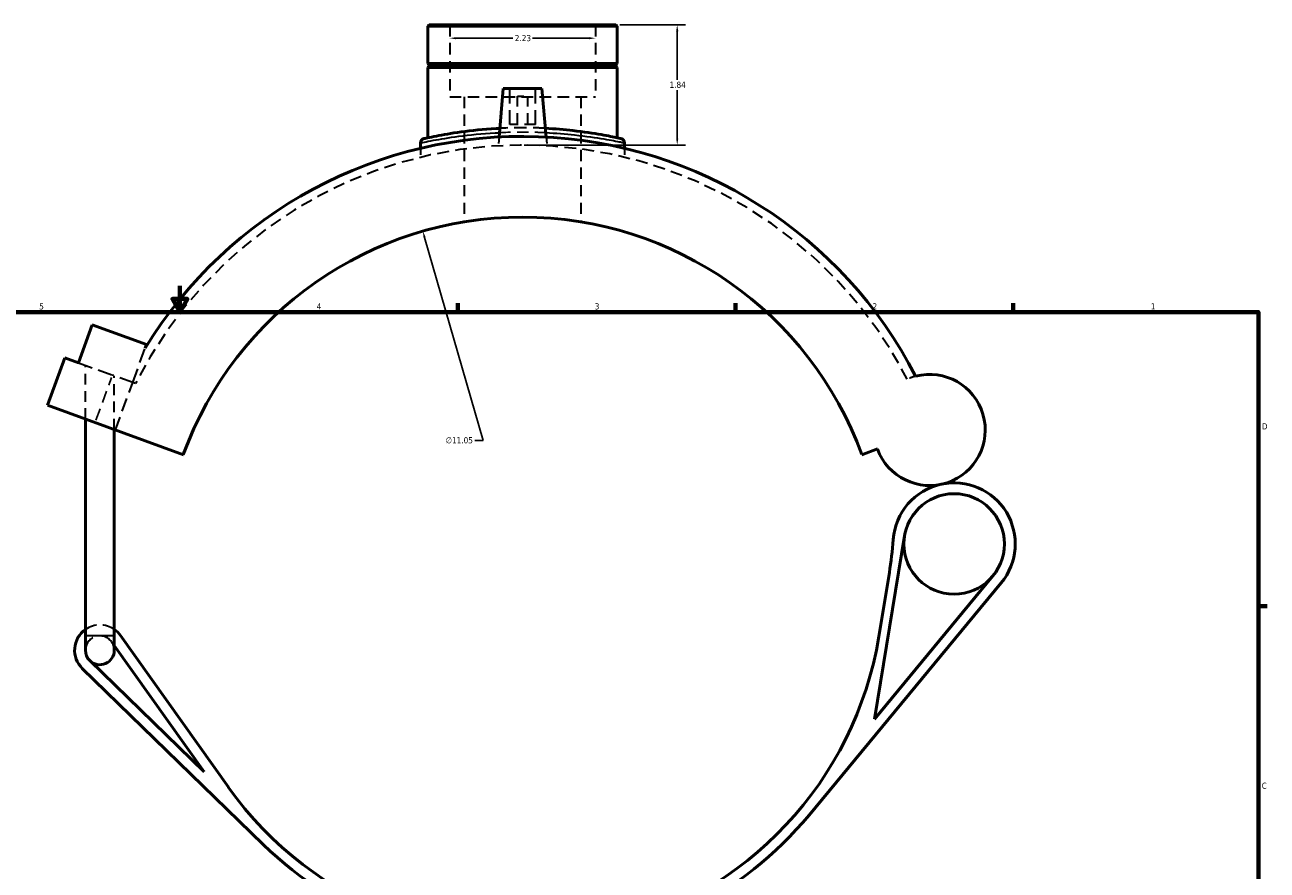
# Model space of a CAD drawing. Header units: inches. Extents: x -0.9 to 59.9, y -1.4 to 49.2.
# Tile 3 of 6: x 14.6 to 33.6, y 12.5 to 25.4. Entities that reach past the tile are written whole.
import ezdxf

# ---------------------------------------------------------------- set-up
doc = ezdxf.new("R2010")
doc.units = ezdxf.units.IN
doc.header["$MEASUREMENT"] = 0
doc.linetypes.add('DASHED', pattern=[0.2067, 0.1654, -0.0413])
for name, color, linetype, lineweight in [('Border (ANSI)', 7, 'Continuous', 70), ('Dimension (ANSI)', 7, 'Continuous', 25), ('Hidden (ANSI)', 7, 'DASHED', 35), ('Hidden Narrow (ANSI)', 7, 'DASHED', 25), ('Visible (ANSI)', 7, 'Continuous', 50), ('Visible Narrow (ANSI)', 7, 'Continuous', 35)]:
    doc.layers.add(name, color=color, linetype=linetype, lineweight=lineweight)
doc.styles.add('Note Text (ANSI)', font='tahoma.ttf')
doc.dimstyles.new('Default (ANSI)', dxfattribs={"dimtxt": 0.094488, "dimasz": 0.098425, "dimexe": 0.125, "dimexo": 0.0625, "dimgap": 0.031496, "dimtad": 0, "dimtih": 1, "dimtoh": 1, "dimrnd": 1e-08, "dimzin": 4, "dimdsep": 46, "dimtxsty": 'Note Text (ANSI)', "dimcen": 0.09, "dimdle": 0.393701, "dimclrd": 256, "dimclre": 256, "dimclrt": 5, "dimadec": 0, "dimazin": 1, "dimtfac": 1, "dimtofl": 0, "dimtmove": 0, "dimatfit": 3, "dimfxl": 1, "dimtolj": 1, "dimtzin": 4, "dimlwd": -1, "dimlwe": -1, "dimarcsym": 0})

# ---------------------------------------------------------------- blocks, each defined once
blk = doc.blocks.new('Borders Default Border')
at = {"layer": 'Border (ANSI)'}
for p, q in [((21.25, 21), (21.25, 21.134)), ((25.5, 21), (25.5, 21.134)), ((29.75, 21), (29.75, 21.134)), ((33.5, 16.5), (33.634, 16.5))]:
    blk.add_line(p, q, dxfattribs=at)
at = {"layer": 'Border (ANSI)', "flags": 128}
for points in [[(17, 21.4), (17, 21), (16.885, 21.2), (17.115, 21.2), (17, 21)], [(0.5, 1), (0.5, 21), (33.5, 21), (33.5, 1), (0.5, 1)]]:
    blk.add_lwpolyline(points, dxfattribs=at)
at = {"layer": 'Border (ANSI)', "color": 5, "true_color": 0x0000ff, "char_height": 0.0945, "attachment_point": 7, "style": 'Note Text (ANSI)'}
for s, insert in [('5', (14.847, 21.038)), ('4', (19.092, 21.04)), ('3', (23.346, 21.038)), ('2', (27.596, 21.04)), ('1', (31.854, 21.04)), ('D', (33.553, 19.203)), ('C', (33.552, 13.701))]:
    blk.add_mtext(s, dxfattribs=dict(at, insert=insert))
blk = doc.blocks.new('*D6')
at = {"layer": 'Defpoints', "color": 0, "transparency": 16777216}
for p in [(20.716, 22.237), (23.768, 11.619)]:
    blk.add_point(p, dxfattribs=at)
at = {"layer": 'Dimension (ANSI)', "transparency": 16777216}
for p, q in [((21.637, 19.034), (20.743, 22.142)), ((21.511, 19.034), (21.637, 19.034))]:
    blk.add_line(p, q, dxfattribs=at)
blk.add_solid([(20.759, 22.147), (20.727, 22.138), (20.716, 22.237)], dxfattribs=at)
at = {"layer": 'Dimension (ANSI)', "color": 5, "transparency": 16777216, "insert": (21.066, 19.085), "char_height": 0.0945, "attachment_point": 1, "style": 'Note Text (ANSI)'}
blk.add_mtext('\\A1;∅11.05', dxfattribs=at)
blk = doc.blocks.new('*D7')
at = {"layer": 'Defpoints', "color": 0, "transparency": 16777216}
for p in [(21.127, 25.192), (23.357, 25.192), (23.357, 25.192)]:
    blk.add_point(p, dxfattribs=at)
at = {"layer": 'Dimension (ANSI)', "transparency": 16777216}
for p, q in [((21.225, 25.192), (22.092, 25.192)), ((23.259, 25.192), (22.392, 25.192))]:
    blk.add_line(p, q, dxfattribs=at)
for points in [[(21.225, 25.208), (21.225, 25.175), (21.127, 25.192)], [(23.259, 25.208), (23.259, 25.175), (23.357, 25.192)]]:
    blk.add_solid(points, dxfattribs=at)
at = {"layer": 'Dimension (ANSI)', "color": 5, "transparency": 16777216, "insert": (22.123, 25.241), "char_height": 0.0945, "attachment_point": 1, "style": 'Note Text (ANSI)'}
blk.add_mtext('\\A1;2.23', dxfattribs=at)
blk = doc.blocks.new('*D8')
at = {"layer": 'Defpoints', "color": 0, "transparency": 16777216}
for p in [(23.67, 25.396), (22.204, 23.556), (24.608, 23.556)]:
    blk.add_point(p, dxfattribs=at)
at = {"layer": 'Dimension (ANSI)', "transparency": 16777216}
for p, q in [((23.732, 25.396), (24.733, 25.396)), ((24.608, 25.298), (24.608, 24.557)), ((24.608, 23.655), (24.608, 24.395)), ((22.267, 23.556), (24.733, 23.556))]:
    blk.add_line(p, q, dxfattribs=at)
for points in [[(24.592, 25.298), (24.625, 25.298), (24.608, 25.396)], [(24.592, 23.655), (24.625, 23.655), (24.608, 23.556)]]:
    blk.add_solid(points, dxfattribs=at)
at = {"layer": 'Dimension (ANSI)', "color": 5, "transparency": 16777216, "insert": (24.491, 24.526), "char_height": 0.0945, "attachment_point": 1, "style": 'Note Text (ANSI)'}
blk.add_mtext('\\A1;1.84', dxfattribs=at)

msp = doc.modelspace()

# ---------------------------------------------------------------- linework, layer by layer
at = {"layer": 'Hidden (ANSI)', "ltscale": 1.068215}
for p, q in [((21.127, 25.396), (21.127, 24.292)), ((23.357, 25.396), (23.357, 24.292))]:
    msp.add_line(p, q, dxfattribs=at)
at = {"layer": 'Hidden (ANSI)', "ltscale": 1.333288}
for p, q in [((22.045, 23.871), (22.045, 24.422)), ((22.439, 23.871), (22.439, 24.422))]:
    msp.add_line(p, q, dxfattribs=at)
at = {"layer": 'Hidden (ANSI)', "ltscale": 1.059428}
msp.add_line((21.127, 24.292), (23.357, 24.292), dxfattribs=at)
at = {"layer": 'Hidden (ANSI)', "ltscale": 1.028468}
for p, q in [((21.35, 24.292), (21.35, 22.379)), ((23.134, 24.292), (23.134, 22.379))]:
    msp.add_line(p, q, dxfattribs=at)
at = {"layer": 'Hidden (ANSI)', "ltscale": 0.471064}
msp.add_line((22.163, 24.304), (22.321, 24.304), dxfattribs=at)
at = {"layer": 'Hidden (ANSI)', "ltscale": 1.047583}
for p, q in [((22.163, 23.871), (22.163, 24.304)), ((22.321, 23.871), (22.321, 24.304))]:
    msp.add_line(p, q, dxfattribs=at)
at = {"layer": 'Hidden (ANSI)', "ltscale": 0.997297}
msp.add_line((22.439, 23.871), (22.045, 23.871), dxfattribs=at)
at = {"layer": 'Hidden (ANSI)', "ltscale": 0.254967}
for p, q in [((21.882, 23.679), (21.87, 23.546)), ((22.602, 23.679), (22.614, 23.546))]:
    msp.add_line(p, q, dxfattribs=at)
at = {"layer": 'Hidden (ANSI)', "ltscale": 0.259562}
for p, q in [((20.681, 23.506), (20.681, 23.37)), ((23.803, 23.506), (23.803, 23.37))]:
    msp.add_line(p, q, dxfattribs=at)
at = {"layer": 'Hidden (ANSI)', "ltscale": 1.352139}
msp.add_line((16.278, 19.922), (16.469, 20.447), dxfattribs=at)
at = {"layer": 'Hidden (ANSI)', "ltscale": 1.336145}
msp.add_line((15.447, 20.224), (15.966, 20.035), dxfattribs=at)
at = {"layer": 'Hidden (ANSI)', "ltscale": 0.995327}
for p, q in [((15.554, 19.362), (15.554, 20.185)), ((15.996, 19.201), (15.996, 20.024))]:
    msp.add_line(p, q, dxfattribs=at)
at = {"layer": 'Hidden (ANSI)', "ltscale": 1.259287}
msp.add_line((16.278, 19.922), (15.966, 20.035), dxfattribs=at)
at = {"layer": 'Hidden (ANSI)', "ltscale": 1.247068}
msp.add_line((16.013, 19.195), (16.278, 19.922), dxfattribs=at)
at = {"layer": 'Hidden (ANSI)', "ltscale": 0.086114}
msp.add_line((16.32, 19.906), (16.278, 19.922), dxfattribs=at)
at = {"layer": 'Hidden (ANSI)', "ltscale": 0.134273}
msp.add_line((15.955, 15.951), (15.996, 15.894), dxfattribs=at)
at = {"layer": 'Hidden (ANSI)', "ltscale": 1.08449}
msp.add_arc((22.242, 16.928), 6.628, 27.3507, 153.3002, dxfattribs=at)
at = {"layer": 'Hidden (ANSI)', "ltscale": 0.255217}
msp.add_arc((28.471, 19.195), 0.85, 104.6375, 113.6753, dxfattribs=at)
at = {"layer": 'Hidden (ANSI)', "ltscale": 1.137786}
msp.add_arc((15.775, 15.823), 0.387, 55.1501, 124.8499, dxfattribs=at)
at = {"layer": 'Hidden (ANSI)', "ltscale": 1.348678}
msp.add_arc((15.775, 15.823), 0.221, 35.4169, 180, dxfattribs=at)
at = {"layer": 'Hidden (ANSI)', "ltscale": 0.260034}
msp.add_arc((15.775, 15.823), 0.221, 0, 35.4169, dxfattribs=at)
at = {"layer": 'Hidden (ANSI)', "ltscale": 1.134869}
msp.add_open_spline([(22.591, 23.813), (22.53, 23.816), (22.469, 23.818), (22.236, 23.824), (22.061, 23.821), (21.893, 23.813)], degree=3, knots=[17.106481, 17.106481, 17.106481, 17.106481, 17.57649, 17.57649, 18.882169, 18.882169, 18.882169, 18.882169], dxfattribs=at)
at = {"layer": 'Hidden Narrow (ANSI)', "ltscale": 1.122362}
msp.add_line((15.715, 19.345), (15.953, 19.999), dxfattribs=at)
at = {"layer": 'Hidden Narrow (ANSI)', "ltscale": 1.038246}
msp.add_open_spline([(21.888, 23.746), (22.059, 23.754), (22.238, 23.757), (22.475, 23.751), (22.536, 23.749), (22.596, 23.746)], degree=3, knots=[-18.866486, -18.866486, -18.866486, -18.866486, -17.57649, -17.57649, -17.122164, -17.122164, -17.122164, -17.122164], dxfattribs=at)
at = {"layer": 'Visible (ANSI)'}
for p, q in [((20.814, 25.396), (20.792, 25.374)), ((23.692, 25.374), (20.792, 25.374)), ((20.792, 25.374), (20.792, 24.803)), ((20.814, 25.396), (23.67, 25.396)), ((23.67, 25.396), (23.692, 25.374)), ((23.692, 25.374), (23.692, 24.803)), ((20.792, 24.803), (23.692, 24.803)), ((20.812, 24.783), (20.792, 24.803)), ((20.812, 24.763), (20.792, 24.744)), ((23.692, 24.744), (20.792, 24.744)), ((20.792, 24.744), (20.792, 23.667)), ((20.812, 24.783), (23.672, 24.783)), ((20.812, 24.783), (20.812, 24.763)), ((23.672, 24.763), (20.812, 24.763)), ((23.672, 24.783), (23.692, 24.803)), ((23.672, 24.783), (23.672, 24.763)), ((23.672, 24.763), (23.692, 24.744)), ((23.692, 24.744), (23.692, 23.667)), ((21.947, 24.422), (21.882, 23.679)), ((22.537, 24.422), (21.947, 24.422)), ((22.537, 24.422), (22.602, 23.679)), ((20.681, 23.589), (20.681, 23.506)), ((23.803, 23.589), (23.803, 23.506)), ((15.447, 20.224), (15.659, 20.805)), ((15.659, 20.805), (16.489, 20.503)), ((16.489, 20.503), (16.469, 20.447)), ((14.975, 19.573), (15.24, 20.3)), ((15.24, 20.3), (15.447, 20.224)), ((17.052, 18.817), (14.975, 19.573)), ((15.554, 16.05), (15.554, 19.362)), ((15.996, 16.05), (15.996, 19.201)), ((27.433, 18.817), (27.672, 18.904)), ((27.625, 14.769), (28.087, 17.575)), ((29.438, 16.96), (27.625, 14.769)), ((27.854, 17.013), (27.692, 16.032)), ((26.625, 13.301), (29.566, 16.854)), ((15.554, 16.05), (15.554, 15.823)), ((15.996, 15.823), (15.996, 16.05)), ((17.741, 13.727), (16.09, 16.047)), ((15.996, 15.894), (17.369, 13.963)), ((17.369, 13.963), (15.621, 15.665)), ((15.506, 15.546), (18.273, 12.852))]:
    msp.add_line(p, q, dxfattribs=at)
msp.add_circle((28.845, 17.45), 0.769, dxfattribs=at)
for centre, radius, start, end in [((22.242, 16.928), 6.761, 27.1889, 148.6351), ((20.748, 23.589), 0.0669, 102.6456, 180), ((23.736, 23.589), 0.0669, 0, 77.3544), ((22.242, 16.928), 5.524, 20, 160), ((28.471, 19.195), 0.85, 200, 104.6375), ((28.845, 17.45), 0.935, 102.126, 175.9227), ((28.845, 17.45), 0.935, 320.3928, 102.126), ((22.403, 17.909), 5.524, 350.6599, 355.9227), ((15.775, 15.823), 0.387, 124.8499, 225.7652), ((15.775, 15.823), 0.387, 35.4169, 55.1501), ((22.242, 16.928), 5.524, 215.4169, 350.6599), ((15.775, 15.823), 0.221, 180, 225.7652), ((15.775, 15.823), 0.221, 225.7652, 0), ((22.242, 16.928), 5.689, 225.7652, 320.3928)]:
    msp.add_arc(centre, radius, start, end, dxfattribs=at)
for points, knots in [([(21.893, 23.813), (21.875, 23.812), (21.856, 23.811), (21.643, 23.798), (21.459, 23.779), (21.149, 23.736), (21.021, 23.713), (20.81, 23.672), (20.744, 23.657), (20.733, 23.654), (20.733, 23.654), (20.733, 23.654)], [18.882169, 18.882169, 18.882169, 18.882169, 19.027617, 19.027617, 20.561171, 20.561171, 22.04661, 22.04661, 23.83494, 23.83494, 23.992414, 23.992414, 23.992414, 23.992414]), ([(23.751, 23.654), (23.751, 23.654), (23.73, 23.659), (23.637, 23.679), (23.554, 23.696), (23.327, 23.737), (23.18, 23.759), (22.882, 23.793), (22.739, 23.805), (22.591, 23.813)], [11.996207, 11.996207, 11.996207, 11.996207, 13.099772, 13.099772, 14.470204, 14.470204, 15.951747, 15.951747, 17.106481, 17.106481, 17.106481, 17.106481])]:
    msp.add_open_spline(points, degree=3, knots=knots, dxfattribs=at)
at = {"layer": 'Visible Narrow (ANSI)'}
msp.add_line((15.557, 16.05), (15.994, 16.05), dxfattribs=at)
msp.add_arc((23.736, 23.589), 0.0669, 3.8677, 73.4867, dxfattribs=at)
for points, knots in [([(20.681, 23.589), (20.681, 23.589), (20.681, 23.589), (20.692, 23.591), (20.761, 23.607), (20.978, 23.647), (21.111, 23.67), (21.432, 23.712), (21.622, 23.731), (21.845, 23.744), (21.866, 23.745), (21.888, 23.746)], [-23.992414, -23.992414, -23.992414, -23.992414, -23.83494, -23.83494, -22.04661, -22.04661, -20.561171, -20.561171, -19.027617, -19.027617, -18.866486, -18.866486, -18.866486, -18.866486]), ([(22.596, 23.746), (22.752, 23.739), (22.902, 23.727), (23.212, 23.693), (23.365, 23.67), (23.599, 23.631), (23.685, 23.614), (23.781, 23.594), (23.803, 23.589), (23.803, 23.589)], [-17.122164, -17.122164, -17.122164, -17.122164, -15.951747, -15.951747, -14.470204, -14.470204, -13.099772, -13.099772, -11.996207, -11.996207, -11.996207, -11.996207])]:
    msp.add_open_spline(points, degree=3, knots=knots, dxfattribs=at)

# ---------------------------------------------------------------- block references
msp.add_blockref('Borders Default Border', (0, 0))

# ---------------------------------------------------------------- dimensions: what is measured, and where the dimension line sits
at = {"layer": 'Dimension (ANSI)'}
for base, p1, p2, angle, override, picture, middle in [((24.608, 23.556), (23.67, 25.396), (22.204, 23.556), 90, {"dimgap": 0.031496, "dimdec": 2, "dimtol": 0, "dimlim": 0, "dimtp": 0, "dimtm": 0, "dimtdec": 2, "dimatfit": 1}, '*D8', (24.608, 24.476)), ((23.357, 25.192), (21.127, 25.192), (23.357, 25.192), 180, {"dimgap": 0.031496, "dimtih": 0, "dimtoh": 0, "dimdec": 2, "dimse1": 1, "dimse2": 1, "dimtol": 0, "dimlim": 0, "dimtp": 0, "dimtm": 0, "dimtdec": 2, "dimatfit": 1}, '*D7', (22.242, 25.192))]:
    dim = msp.add_linear_dim(base=base, p1=p1, p2=p2, angle=angle, dimstyle='Default (ANSI)', override=override, dxfattribs=at)
    dim.commit()
    dim.dimension.update_dxf_attribs({"geometry": picture, "text_midpoint": middle, "dimtype": 160})
dim = msp.add_diameter_dim_2p(p1=(23.768, 11.619), p2=(20.716, 22.237), dimstyle='Default (ANSI)', override={"dimgap": 0.031496, "dimdec": 2, "dimlfac": 1, "dimtol": 0, "dimlim": 0, "dimtp": 0, "dimtm": 0, "dimtdec": 2}, dxfattribs=at)
dim.commit()
dim.dimension.update_dxf_attribs({"geometry": '*D6', "text_midpoint": (21.273, 19.034), "dimtype": 163})

doc.saveas('drawing.dxf')
